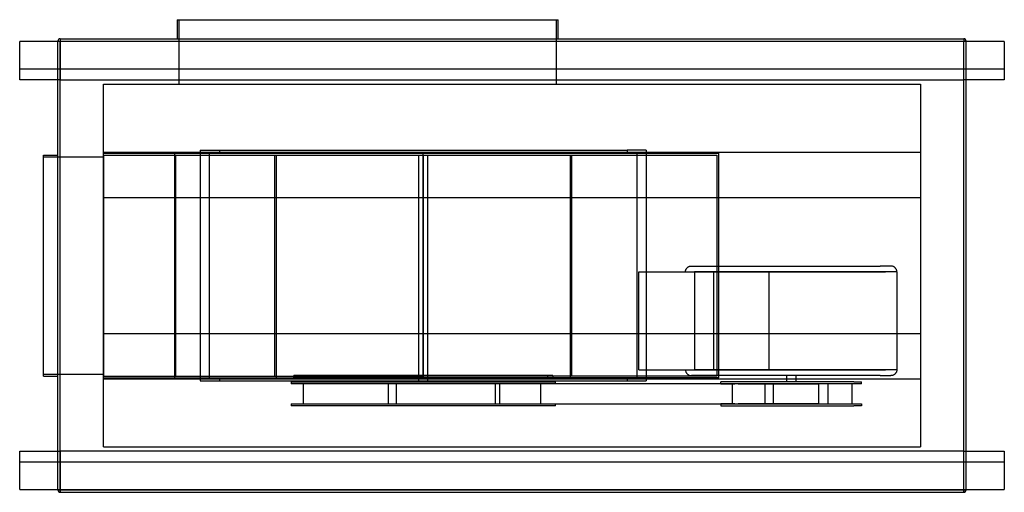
# Model space of a CAD drawing. Header units: millimetres. Extents: x -1030 to 1030, y -475 to 515.
import ezdxf

# ---------------------------------------------------------------- set-up
doc = ezdxf.new("R2010")
doc.units = ezdxf.units.MM
doc.layers.add('HIDDEN', color=7, linetype='Continuous')
doc.layers.add('THICK', color=7, linetype='Continuous')

msp = doc.modelspace()

# ---------------------------------------------------------------- linework, layer by layer
at = {"layer": 'HIDDEN'}
for p, q in [((-696.5, 380), (-696.5, 515)), ((92.5, 515), (92.5, 380)), ((-945, 475), (-945, 470)), ((-945, 475), (-945, 475)), ((945, 475), (945, 470)), ((945, 475), (945, 475)), ((-1030, 469), (-1030, 469)), ((-1030, 469), (-1030, 469)), ((-950, 470), (-945, 470)), ((-950, 470), (-950, 470)), ((-945.1, 469), (-950, 469)), ((-945, 469), (-945.1, 469)), ((-945.1, 469), (-945.1, 389)), ((-945, 469), (-945, 470)), ((-945, 470), (945, 470)), ((945, 469), (-945, 469)), ((945, 469), (945, 470)), ((945, 470), (950, 470)), ((945.1, 469), (945, 469)), ((950, 469), (945.1, 469)), ((945.1, 389), (945.1, 469)), ((950, 470), (950, 470)), ((1030, 469), (1030, 469)), ((1030, 469), (1030, 469)), ((1030, 411), (-1030, 411)), ((-1030, 411), (-1030, 411)), ((1030, 411), (1030, 411)), ((-1030, 389), (-1030, 389)), ((-945.1, 389), (-950, 389)), ((-945.1, 389), (-945, 389)), ((-945, 389), (945, 389)), ((-945, -389), (-945, 389)), ((-855, 380), (-855, 380)), ((-855, -380), (-855, 380)), ((-855, 380), (855, 380)), ((855, 380), (855, -380)), ((855, 380), (855, 380)), ((945, 389), (945.1, 389)), ((945, -389), (945, 389)), ((950, 389), (945.1, 389)), ((1030, 389), (1030, 389)), ((-980, 231.5), (-980, 231.5)), ((-980, 227.5), (-855, 227.5)), ((-980, 227.5), (-980, 227.5)), ((-950, 231.5), (-950, 231.5)), ((-855, 237.5), (-652.3, 237.5)), ((-855, 237.5), (-855, 237.5)), ((-855, 235.5), (-855, 235.5)), ((-855, 235.5), (-186.8, 235.5)), ((-855, 231.5), (-185.8, 231.5)), ((-855, 231.5), (-855, 231.5)), ((-855, 231.5), (-855, -231.5)), ((-855, 227.5), (-855, 227.5)), ((-705.5, -235.5), (-705.5, 235.5)), ((-703.3, -231.5), (-703.3, 231.5)), ((-652.3, 241.5), (-612.3, 241.5)), ((-652.3, 241.5), (-652.3, -241.5)), ((-652.3, 241.5), (-652.3, 241.5)), ((-652.3, 237.5), (280.8, 237.5)), ((-633.3, 235.5), (-633.3, -235.5)), ((-612.3, 241.5), (-612.3, 235.5)), ((-612.3, 241.5), (240.8, 241.5)), ((-496.9, 231.5), (-496.9, -231.5)), ((-492.9, -235.5), (-492.9, 231.5)), ((-492.9, 231.5), (121.4, 231.5)), ((-195.8, 231.5), (-195.8, -230.5)), ((-186.8, 235.5), (432.5, 235.5)), ((-186.8, 235.5), (-186.8, -235.5)), ((-185.8, 231.5), (428.5, 231.5)), ((-185.8, 231.5), (-185.8, -231.5)), ((-175.8, -230.5), (-175.8, 231.5)), ((121.4, 231.5), (121.4, -235.5)), ((125.4, -231.5), (125.4, 231.5)), ((240.8, 241.5), (240.8, 235.5)), ((280.8, 241.5), (240.8, 241.5)), ((261.8, -235.5), (261.8, 235.5)), ((280.8, 241.5), (280.8, -241.5)), ((280.8, 241.5), (280.8, 241.5)), ((280.8, 237.5), (855, 237.5)), ((428.5, 231.5), (428.5, -231.5)), ((432.5, -235.5), (432.5, 235.5)), ((855, 237.5), (855, 237.5)), ((-855, 142.5), (-652.3, 142.5)), ((-855, 142.5), (-855, 142.5)), ((-652.3, 142.5), (280.8, 142.5)), ((280.8, 142.5), (855, 142.5)), ((855, 142.5), (855, 142.5)), ((265.3, -13.3), (382.1, -13.3)), ((265.3, -218.2), (265.3, -13.3)), ((362.9, -12.4), (363, -11.5)), ((362.9, -13.3), (362.9, -12.4)), ((363, -11.5), (363.2, -10.7)), ((363.2, -10.7), (363.4, -9.8)), ((363.4, -9.8), (363.7, -9)), ((363.7, -9), (364, -8.2)), ((364, -8.2), (364.4, -7.4)), ((364.4, -7.4), (364.9, -6.6)), ((364.9, -6.6), (365.4, -5.9)), ((365.4, -5.9), (365.9, -5.2)), ((365.9, -5.2), (366.5, -4.6)), ((366.5, -4.6), (367.1, -4)), ((367.1, -4), (367.8, -3.5)), ((367.8, -3.5), (368.5, -3)), ((368.5, -3), (369.3, -2.5)), ((369.3, -2.5), (370.1, -2.1)), ((370.1, -2.1), (370.9, -1.8)), ((370.9, -1.8), (371.7, -1.5)), ((371.7, -1.5), (372.6, -1.3)), ((372.6, -1.3), (373.4, -1.1)), ((373.4, -1.1), (374.3, -1)), ((374.3, -1), (375.2, -1)), ((375.2, -1), (489.2, -1)), ((387, -13.3), (382.1, -13.3)), ((382.1, -13.3), (781.1, -13.3)), ((382.1, -13.3), (382.1, -218.2)), ((538.3, -13.3), (387, -13.3)), ((421.5, -13.3), (421.5, -218.2)), ((489.2, -1), (770.1, -1)), ((805.2, -13.3), (538.3, -13.3)), ((538.3, -218.2), (538.3, -13.3)), ((792.9, -1), (770.1, -1)), ((793.8, -1), (792.9, -1)), ((794.6, -1.1), (793.8, -1)), ((795.5, -1.3), (794.6, -1.1)), ((796.3, -1.5), (795.5, -1.3)), ((797.2, -1.8), (796.3, -1.5)), ((798, -2.1), (797.2, -1.8)), ((798.8, -2.5), (798, -2.1)), ((799.5, -3), (798.8, -2.5)), ((800.2, -3.5), (799.5, -3)), ((800.9, -4), (800.2, -3.5)), ((801.6, -4.6), (800.9, -4)), ((802.2, -5.2), (801.6, -4.6)), ((802.7, -5.9), (802.2, -5.2)), ((803.2, -6.6), (802.7, -5.9)), ((803.7, -7.4), (803.2, -6.6)), ((804.1, -8.2), (803.7, -7.4)), ((804.4, -9), (804.1, -8.2)), ((804.7, -9.8), (804.4, -9)), ((804.9, -10.7), (804.7, -9.8)), ((805, -11.5), (804.9, -10.7)), ((805.1, -12.4), (805, -11.5)), ((805.2, -13.3), (805.1, -12.4)), ((805.2, -13.3), (805.2, -218.2)), ((-855, -142.5), (-652.3, -142.5)), ((-855, -142.5), (-855, -142.5)), ((-652.3, -142.5), (280.8, -142.5)), ((280.8, -142.5), (855, -142.5)), ((855, -142.5), (855, -142.5)), ((265.3, -218.2), (382.1, -218.2)), ((362.9, -218.2), (362.9, -219.1)), ((362.9, -219.1), (363, -220)), ((363, -220), (363.2, -220.8)), ((363.2, -220.8), (363.4, -221.7)), ((363.4, -221.7), (363.7, -222.5)), ((363.7, -222.5), (364, -223.3)), ((364, -223.3), (364.4, -224.1)), ((364.4, -224.1), (364.9, -224.9)), ((364.9, -224.9), (365.4, -225.6)), ((365.4, -225.6), (365.9, -226.3)), ((365.9, -226.3), (366.5, -226.9)), ((382.1, -218.2), (781.1, -218.2)), ((387, -218.2), (382.1, -218.2)), ((538.3, -218.2), (387, -218.2)), ((805.2, -218.2), (538.3, -218.2)), ((802.2, -226.3), (801.6, -226.9)), ((802.7, -225.6), (802.2, -226.3)), ((803.2, -224.9), (802.7, -225.6)), ((803.7, -224.1), (803.2, -224.9)), ((804.1, -223.3), (803.7, -224.1)), ((804.4, -222.5), (804.1, -223.3)), ((804.7, -221.7), (804.4, -222.5)), ((804.9, -220.8), (804.7, -221.7)), ((805, -220), (804.9, -220.8)), ((805.1, -219.1), (805, -220)), ((805.2, -218.2), (805.1, -219.1)), ((-980, -227.5), (-855, -227.5)), ((-980, -227.5), (-980, -227.5)), ((-980, -231.5), (-980, -231.5)), ((-950, -231.5), (-950, -231.5)), ((-855, -227.5), (-855, -227.5)), ((-855, -231.5), (-185.8, -231.5)), ((-855, -231.5), (-855, -231.5)), ((-855, -235.5), (-855, -235.5)), ((-855, -235.5), (-186.8, -235.5)), ((-855, -237.5), (-652.3, -237.5)), ((-855, -237.5), (-855, -237.5)), ((-652.3, -237.5), (280.8, -237.5)), ((-652.3, -241.5), (-612.3, -241.5)), ((-652.3, -241.5), (-652.3, -241.5)), ((-612.3, -235.5), (-612.3, -241.5)), ((-612.3, -241.5), (240.8, -241.5)), ((-462.2, -243.5), (-462.2, -247.5)), ((-462.2, -243.5), (90.7, -243.5)), ((-456.6, -234.5), (-456.6, -230.5)), ((-195.8, -230.5), (-456.6, -230.5)), ((-456.6, -234.5), (-195.8, -234.5)), ((-446.6, -230.5), (-446.6, -234.5)), ((-195.8, -230.5), (-195.8, -234.5)), ((-195.8, -230.5), (-195.8, -230.5)), ((-175.8, -230.5), (-195.8, -230.5)), ((-195.8, -234.5), (-195.8, -243.5)), ((-195.8, -234.5), (-195.8, -234.5)), ((-195.8, -234.5), (-175.8, -234.5)), ((432.5, -235.5), (-186.8, -235.5)), ((-185.8, -230.5), (-185.8, -234.5)), ((428.5, -231.5), (-185.8, -231.5)), ((-175.8, -230.5), (-175.8, -230.5)), ((-175.8, -234.5), (-175.8, -230.5)), ((-175.8, -243.5), (-175.8, -234.5)), ((-175.8, -234.5), (-175.8, -234.5)), ((85.1, -230.5), (-175.8, -230.5)), ((-175.8, -234.5), (85.1, -234.5)), ((75.1, -234.5), (75.1, -230.5)), ((85.1, -230.5), (85.1, -234.5)), ((90.7, -247.5), (90.7, -243.5)), ((240.8, -235.5), (240.8, -241.5)), ((240.8, -241.5), (280.8, -241.5)), ((280.8, -237.5), (855, -237.5)), ((280.8, -241.5), (280.8, -241.5)), ((366.5, -226.9), (367.1, -227.5)), ((367.1, -227.5), (367.8, -228)), ((367.8, -228), (368.5, -228.5)), ((368.5, -228.5), (369.3, -229)), ((369.3, -229), (370.1, -229.4)), ((370.1, -229.4), (370.9, -229.7)), ((370.9, -229.7), (371.7, -230)), ((371.7, -230), (372.6, -230.2)), ((372.6, -230.2), (373.4, -230.4)), ((373.4, -230.4), (374.3, -230.5)), ((374.3, -230.5), (375.2, -230.5)), ((489.2, -230.5), (375.2, -230.5)), ((715.4, -243.5), (436.6, -243.5)), ((436.6, -247.5), (436.6, -243.5)), ((770.1, -230.5), (489.2, -230.5)), ((574, -230.5), (574, -243.5)), ((594, -230.5), (594, -243.5)), ((715.4, -243.5), (731.5, -243.5)), ((731.5, -247.5), (731.5, -243.5)), ((770.1, -230.5), (792.9, -230.5)), ((793.8, -230.5), (792.9, -230.5)), ((794.6, -230.4), (793.8, -230.5)), ((795.5, -230.2), (794.6, -230.4)), ((796.3, -230), (795.5, -230.2)), ((797.2, -229.7), (796.3, -230)), ((798, -229.4), (797.2, -229.7)), ((798.8, -229), (798, -229.4)), ((799.5, -228.5), (798.8, -229)), ((800.2, -228), (799.5, -228.5)), ((800.9, -227.5), (800.2, -228)), ((801.6, -226.9), (800.9, -227.5)), ((855, -237.5), (855, -237.5)), ((-156.2, -247.5), (-462.2, -247.5)), ((-436.5, -289.5), (-436.5, -247.5)), ((-259, -247.5), (-259, -289.5)), ((-242.5, -247.5), (-242.5, -289.5)), ((-142.8, -247.5), (-242.5, -247.5)), ((-34.9, -247.5), (-160.6, -247.5)), ((473.2, -247.5), (-156.2, -247.5)), ((90.7, -247.5), (-142.8, -247.5)), ((-34.9, -247.5), (-34.9, -289.5)), ((54, -247.5), (-34.9, -247.5)), ((-25.7, -289.5), (-25.7, -247.5)), ((60, -289.5), (60, -247.5)), ((436.6, -247.5), (466.1, -247.5)), ((461.2, -289.5), (461.2, -247.5)), ((529.5, -247.5), (466.1, -247.5)), ((473.2, -247.5), (586.3, -247.5)), ((715.4, -247.5), (473.2, -247.5)), ((529.5, -247.5), (641, -247.5)), ((529.5, -289.5), (529.5, -247.5)), ((546.7, -247.5), (546.7, -289.5)), ((586.3, -247.5), (597.6, -247.5)), ((641, -247.5), (641, -289.5)), ((661, -247.5), (661, -289.5)), ((711.9, -289.5), (711.9, -247.5)), ((731.5, -247.5), (715.4, -247.5)), ((-462.2, -289.5), (-462.2, -293.5)), ((-462.2, -289.5), (-156.2, -289.5)), ((90.7, -293.5), (-462.2, -293.5)), ((-242.5, -289.5), (-142.8, -289.5)), ((-156.2, -289.5), (-34.9, -289.5)), ((-156.2, -289.5), (473.2, -289.5)), ((-142.8, -289.5), (90.7, -289.5)), ((-34.9, -289.5), (54, -289.5)), ((90.7, -293.5), (90.7, -289.5)), ((466.1, -289.5), (436.6, -289.5)), ((436.6, -289.5), (436.6, -293.5)), ((436.6, -293.5), (715.4, -293.5)), ((466.1, -289.5), (529.5, -289.5)), ((586.3, -289.5), (473.2, -289.5)), ((473.2, -289.5), (715.4, -289.5)), ((641, -289.5), (524.5, -289.5)), ((597.6, -289.5), (586.3, -289.5)), ((715.4, -289.5), (731.5, -289.5)), ((731.5, -293.5), (715.4, -293.5)), ((731.5, -289.5), (731.5, -293.5)), ((-1030, -389), (-1030, -389)), ((-950, -389), (-945.1, -389)), ((-945, -389), (-945.1, -389)), ((-945.1, -389), (-945.1, -469)), ((945, -389), (-945, -389)), ((-855, -380), (-855, -380)), ((-855, -380), (855, -380)), ((855, -380), (855, -380)), ((945.1, -389), (945, -389)), ((945.1, -389), (950, -389)), ((945.1, -469), (945.1, -389)), ((1030, -389), (1030, -389)), ((-1030, -411), (1030, -411)), ((-1030, -411), (-1030, -411)), ((1030, -411), (1030, -411)), ((-1030, -469), (-1030, -469)), ((-1030, -469), (-1030, -469)), ((-950, -469), (-945.1, -469)), ((-950, -470), (-945, -470)), ((-950, -470), (-950, -470)), ((-945.1, -469), (-945, -469)), ((-945, -470), (-945, -469)), ((-945, -469), (945, -469)), ((-945, -470), (945, -470)), ((-945, -470), (-945, -475)), ((945, -469), (945.1, -469)), ((945, -470), (945, -469)), ((945, -470), (950, -470)), ((945, -470), (945, -475)), ((945.1, -469), (950, -469)), ((950, -470), (950, -470)), ((1030, -469), (1030, -469)), ((1030, -469), (1030, -469)), ((-945, -475), (-945, -475)), ((945, -475), (945, -475))]:
    msp.add_line(p, q, dxfattribs=at)
at = {"layer": 'THICK'}
for p, q in [((-700.5, 515), (-700.5, 475)), ((-700.5, 515), (96.5, 515)), ((96.5, 475), (96.5, 515)), ((-945, 475), (-945, 470)), ((-945, 475), (945, 475)), ((945, 475), (945, 470)), ((-950, 469), (-1030, 469)), ((-1030, 389), (-1030, 469)), ((-950, 470), (-945, 470)), ((-950, -470), (-950, 470)), ((-945, 470), (945, 470)), ((-945, -470), (-945, 470)), ((945, -470), (945, 470)), ((950, 470), (945, 470)), ((950, -470), (950, 470)), ((1030, 469), (950, 469)), ((1030, 469), (1030, 389)), ((-950, 389), (-1030, 389)), ((1030, 389), (950, 389)), ((-980, 231.5), (-950, 231.5)), ((-980, -231.5), (-980, 231.5)), ((-980, -231.5), (-950, -231.5)), ((-1030, -389), (-950, -389)), ((-1030, -469), (-1030, -389)), ((950, -389), (1030, -389)), ((1030, -389), (1030, -469)), ((-1030, -469), (-950, -469)), ((-945, -470), (-950, -470)), ((-945, -470), (945, -470)), ((-945, -475), (-945, -470)), ((950, -470), (945, -470)), ((945, -475), (945, -470)), ((950, -469), (1030, -469)), ((-945, -475), (945, -475))]:
    msp.add_line(p, q, dxfattribs=at)
for centre, start, end in [((-945, 470), 90, 180), ((945, 470), 0, 90), ((-945, -470), 180, 270), ((945, -470), 270, 0)]:
    msp.add_arc(centre, 5, start, end, dxfattribs=at)

doc.saveas('drawing.dxf')
